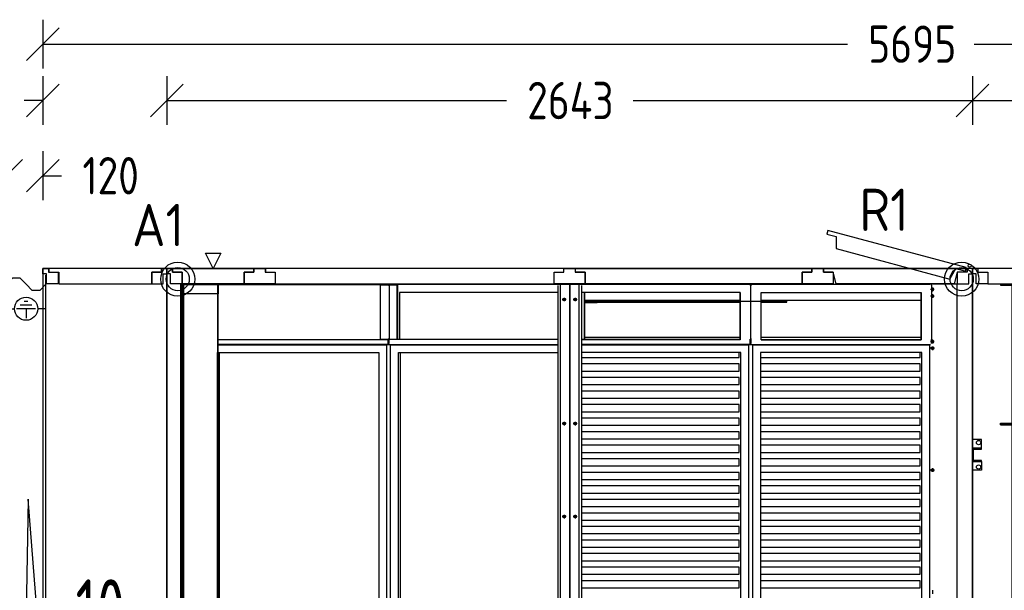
# Model space of a CAD drawing. Header units: millimetres. Extents: x -746391 to 410178, y -169697 to 100555.
# Tile 32 of 179: x 12142 to 15372, y -40714 to -38844. Entities that reach past the tile are written whole.
import ezdxf
from ezdxf.enums import TextEntityAlignment as Align

# ---------------------------------------------------------------- set-up
doc = ezdxf.new("R2010")
doc.units = ezdxf.units.MM
doc.layers.add('1', color=7, linetype='Continuous')
doc.styles.get("Standard").update_dxf_attribs({"font": 'isocpeur.ttf', "width": 0.75})

# ---------------------------------------------------------------- blocks, each defined once
blk = doc.blocks.new('NWK17C0226701211622KAMM76')
at = {"layer": '1'}
for p, q in [((4561.65, 2974.87), (4154.65, 2974.87)), ((4154.65, 2974.87), (4154.65, 737.87)), ((4561.65, 737.87), (4561.65, 2974.87))]:
    blk.add_line(p, q, dxfattribs=at)
blk = doc.blocks.new('NWK17C0226701211622EINB165')
at = {"layer": '1'}
for p, q in [((4543.65, 2974.87), (4174.64, 2974.87)), ((4174.64, 2974.87), (4174.64, 2962.87)), ((4543.65, 2962.87), (4543.65, 2974.87)), ((4174.64, 2962.87), (4206.64, 2962.87)), ((4206.64, 2962.87), (4206.64, 2924.87)), ((4511.65, 2924.87), (4511.65, 2962.87)), ((4511.65, 2962.87), (4543.65, 2962.87)), ((4206.64, 2924.87), (4511.65, 2924.87))]:
    blk.add_line(p, q, dxfattribs=at)
blk = doc.blocks.new('NWK17C0226701211622EINB166')
at = {"layer": '1'}
for p, q in [((4561.65, 2974.87), (4543.65, 2974.87)), ((4543.65, 2974.87), (4543.65, 2962.87)), ((4561.65, 2956.87), (4561.65, 2974.87)), ((4543.65, 2962.87), (4511.65, 2962.87)), ((4511.65, 2962.87), (4511.65, 2924.87)), ((4549.65, 2924.87), (4549.65, 2956.87)), ((4549.65, 2956.87), (4561.65, 2956.87)), ((4511.65, 2924.87), (4549.65, 2924.87))]:
    blk.add_line(p, q, dxfattribs=at)
blk = doc.blocks.new('NWK17C0226701211622EINB167')
at = {"layer": '1'}
for p, q in [((4154.65, 2974.87), (4172.65, 2974.87)), ((4154.65, 2956.87), (4154.65, 2974.87)), ((4172.65, 2974.87), (4172.65, 2962.87)), ((4166.65, 2956.87), (4154.65, 2956.87)), ((4166.65, 2924.87), (4166.65, 2956.87)), ((4172.65, 2962.87), (4204.65, 2962.87)), ((4204.65, 2962.87), (4204.65, 2924.87)), ((4204.65, 2924.87), (4166.65, 2924.87))]:
    blk.add_line(p, q, dxfattribs=at)
blk = doc.blocks.new('NWK17C0226701211622ANB17')
at = {"layer": '1'}
for p, q in [((4034.65, 2922.87), (4034.65, 2952.87)), ((4054.65, 2942.87), (4034.65, 2922.87)), ((4079.65, 2942.87), (4054.65, 2942.87)), ((4099.65, 2922.87), (4079.65, 2942.87)), ((4164.65, 2922.87), (4164.65, 2952.87)), ((4034.65, 2922.87), (4034.65, 789.87)), ((4119.65, 2902.87), (4099.65, 2922.87)), ((4164.65, 2922.87), (4144.65, 2902.87)), ((4164.65, 789.87), (4164.65, 2922.87)), ((4144.65, 2902.87), (4119.65, 2902.87)), ((4106.15, 2218.98), (4093.15, 1493.76)), ((4134.65, 1856.37), (4106.15, 2218.98)), ((4093.15, 1493.76), (4064.65, 1856.37)), ((4034.65, 789.87), (4054.65, 809.87)), ((4054.65, 809.87), (4079.65, 809.87)), ((4079.65, 809.87), (4099.65, 789.87)), ((4034.65, 789.87), (4034.65, 759.87)), ((4099.65, 789.87), (4119.65, 769.87)), ((4144.65, 769.87), (4164.65, 789.87)), ((4164.65, 789.87), (4164.65, 759.87)), ((4119.65, 769.87), (4144.65, 769.87))]:
    blk.add_line(p, q, dxfattribs=at)
blk = doc.blocks.new('NWK17C0226701211622UT87')
at = {"layer": '1'}
for p, q in [((4034.65, 2842.87), (4061.65, 2842.87)), ((4130.65, 2842.87), (4068.65, 2842.87)), ((4118.65, 2854.87), (4080.65, 2854.87)), ((4105.65, 2866.87), (4093.65, 2866.87)), ((4099.65, 2842.87), (4099.65, 2811.87)), ((4164.65, 2842.87), (4137.65, 2842.87))]:
    blk.add_line(p, q, dxfattribs=at)
blk.add_circle((4099.65, 2842.87), 38, dxfattribs=at)
blk = doc.blocks.new('NWK17C0226701211622KAMM79')
at = {"layer": '1', "width": 0.69}
blk.add_text('10', height=198.68, dxfattribs=at).set_placement((4261.89, 1757.03))
blk = doc.blocks.new('NWK17C0226701211622KAMM77')
at = {"layer": '1'}
for name in ['NWK17C0226701211622ANB17', 'NWK17C0226701211622UT87', 'NWK17C0226701211622KAMM79']:
    blk.add_blockref(name, (0, 0), dxfattribs=at)
blk = doc.blocks.new('NWK17C0226701211622KAMM75')
at = {"layer": '1'}
for name in ['NWK17C0226701211622KAMM76', 'NWK17C0226701211622EINB167', 'NWK17C0226701211622EINB165', 'NWK17C0226701211622EINB166', 'NWK17C0226701211622KAMM77']:
    blk.add_blockref(name, (0, 0), dxfattribs=at)
blk = doc.blocks.new('NWK17C0226701211622KAMM81')
at = {"layer": '1'}
for p, q in [((8628.65, 2974.87), (7204.65, 2974.87)), ((7204.65, 2974.87), (7204.65, 737.87))]:
    blk.add_line(p, q, dxfattribs=at)
blk = doc.blocks.new('NWK17C0226701211622EINB174')
at = {"layer": '1'}
for p, q in [((7896.65, 2974.87), (7222.63, 2974.87)), ((7222.63, 2974.87), (7222.63, 2962.87)), ((7896.65, 2962.87), (7896.65, 2974.87)), ((7222.63, 2962.87), (7254.63, 2962.87)), ((7254.63, 2962.87), (7254.63, 2924.87)), ((7864.65, 2924.87), (7864.65, 2962.87)), ((7864.65, 2962.87), (7896.65, 2962.87)), ((7254.63, 2924.87), (7864.65, 2924.87))]:
    blk.add_line(p, q, dxfattribs=at)
blk = doc.blocks.new('NWK17C0226701211622EINB176')
at = {"layer": '1'}
for p, q in [((7204.65, 2974.87), (7222.65, 2974.87)), ((7204.65, 2956.87), (7204.65, 2974.87)), ((7222.65, 2974.87), (7222.65, 2962.87)), ((7216.65, 2956.87), (7204.65, 2956.87)), ((7216.65, 2924.87), (7216.65, 2956.87)), ((7222.65, 2962.87), (7254.65, 2962.87)), ((7254.65, 2962.87), (7254.65, 2924.87)), ((7254.65, 2924.87), (7216.65, 2924.87))]:
    blk.add_line(p, q, dxfattribs=at)
blk = doc.blocks.new('NWK17C0226701211622EINB180')
at = {"layer": '1'}
for p, q in [((7234.65, 2413.87), (7204.65, 2413.87)), ((7204.65, 2413.87), (7204.65, 2385.87)), ((7234.65, 2385.87), (7234.65, 2413.87)), ((7234.65, 2385.87), (7204.65, 2385.87)), ((7204.65, 2385.87), (7204.65, 2341.87)), ((7204.65, 2385.87), (7234.65, 2385.87)), ((7207.65, 2344.87), (7207.65, 2382.87)), ((7207.65, 2382.87), (7234.65, 2382.87)), ((7234.65, 2382.87), (7234.65, 2385.87)), ((7204.65, 2341.87), (7234.65, 2341.87)), ((7204.65, 2341.87), (7234.65, 2341.87)), ((7204.65, 2313.87), (7204.65, 2341.87)), ((7234.65, 2344.87), (7207.65, 2344.87)), ((7234.65, 2341.87), (7234.65, 2344.87)), ((7234.65, 2341.87), (7234.65, 2313.87)), ((7234.65, 2313.87), (7204.65, 2313.87))]:
    blk.add_line(p, q, dxfattribs=at)
for centre in [(7224.65, 2403.87), (7224.65, 2323.87)]:
    blk.add_circle(centre, 7, dxfattribs=at)
blk = doc.blocks.new('NWK17C0226701211622EINB182')
at = {"layer": '1'}
for p, q in [((7336.65, 2922.87), (7296.65, 2922.87)), ((7296.65, 2922.87), (7296.65, 2919.87)), ((7296.65, 2919.87), (7333.65, 2919.87)), ((7333.65, 2919.87), (7333.65, 790.87)), ((7336.65, 787.87), (7336.65, 2922.87)), ((7296.65, 2467.87), (7336.65, 2467.87)), ((7296.65, 2461.87), (7296.65, 2467.87)), ((7296.65, 2464.87), (7296.65, 2467.87)), ((7296.65, 2467.87), (7333.65, 2467.87)), ((7296.65, 2464.87), (7336.65, 2464.87)), ((7296.65, 2464.87), (7296.65, 2461.87)), ((7336.65, 2461.87), (7296.65, 2461.87)), ((7296.65, 2461.87), (7333.65, 2461.87)), ((7336.65, 2467.87), (7336.65, 2461.87)), ((7296.65, 1247.87), (7336.65, 1247.87)), ((7296.65, 1241.87), (7296.65, 1247.87)), ((7296.65, 1244.87), (7296.65, 1247.87)), ((7296.65, 1247.87), (7333.65, 1247.87)), ((7296.65, 1244.87), (7336.65, 1244.87)), ((7296.65, 1244.87), (7296.65, 1241.87)), ((7336.65, 1241.87), (7296.65, 1241.87)), ((7296.65, 1241.87), (7333.65, 1241.87)), ((7336.65, 1247.87), (7336.65, 1241.87)), ((7333.65, 790.87), (7296.65, 790.87)), ((7296.65, 790.87), (7296.65, 787.87)), ((7296.65, 787.87), (7336.65, 787.87))]:
    blk.add_line(p, q, dxfattribs=at)
blk = doc.blocks.new('NWK17C0226701211622KAMM82')
at = {"layer": '1'}
blk.add_blockref('NWK17C0226701211622EINB182', (0, 0), dxfattribs=at)
blk = doc.blocks.new('NWK17C0226701211622KAMM80')
at = {"layer": '1'}
for name in ['NWK17C0226701211622KAMM82', 'NWK17C0226701211622KAMM81', 'NWK17C0226701211622EINB176', 'NWK17C0226701211622EINB174', 'NWK17C0226701211622EINB180']:
    blk.add_blockref(name, (0, 0), dxfattribs=at)
blk = doc.blocks.new('NWK17C0226701211622KAMM94')
at = {"layer": '1'}
for p, q in [((7204.65, 2974.87), (4561.65, 2974.87)), ((4561.65, 2974.87), (4561.65, 432.87)), ((7204.65, 432.87), (7204.65, 2974.87))]:
    blk.add_line(p, q, dxfattribs=at)
blk = doc.blocks.new('NWK17C0226701211622EINB201')
at = {"layer": '1'}
for p, q in [((4713.32, 2974.87), (4688.32, 3024.87)), ((4688.32, 3024.87), (4738.32, 3024.87)), ((4738.32, 3024.87), (4713.32, 2974.87)), ((4579.65, 2974.87), (4846.99, 2974.87)), ((4579.65, 2962.87), (4579.65, 2974.87)), ((4846.99, 2974.87), (4846.99, 2962.87)), ((4611.65, 2962.87), (4579.65, 2962.87)), ((4611.65, 2924.87), (4611.65, 2962.87)), ((4846.99, 2962.87), (4814.99, 2962.87)), ((4814.99, 2962.87), (4814.99, 2924.87)), ((4814.99, 2924.87), (4611.65, 2924.87))]:
    blk.add_line(p, q, dxfattribs=at)
blk = doc.blocks.new('NWK17C0226701211622EINB202')
at = {"layer": '1'}
for p, q in [((5863.65, 2974.87), (5901.32, 2974.87)), ((5863.65, 2962.87), (5863.65, 2974.87)), ((5901.32, 2974.87), (5901.32, 2962.87)), ((5831.65, 2924.87), (5831.65, 2962.87)), ((5831.65, 2962.87), (5863.65, 2962.87)), ((5901.32, 2962.87), (5933.32, 2962.87)), ((5933.32, 2962.87), (5933.32, 2924.87)), ((5933.32, 2924.87), (5831.65, 2924.87))]:
    blk.add_line(p, q, dxfattribs=at)
blk = doc.blocks.new('NWK17C0226701211622EINB204')
at = {"layer": '1'}
for p, q in [((6729.67, 3099.32), (6726.56, 3087.73)), ((6726.56, 3087.73), (6757.47, 3079.45)), ((7184.3, 2977.5), (6729.67, 3099.32)), ((6757.47, 3079.45), (6757.3, 3040.15)), ((6757.3, 3040.15), (7130.79, 2940.08)), ((6715.65, 2974.87), (7186.33, 2974.87)), ((6715.65, 2962.87), (6715.65, 2974.87)), ((7130.79, 2940.08), (7150.28, 2974.19)), ((7150.28, 2974.19), (7181.19, 2965.91)), ((7181.19, 2965.91), (7184.3, 2977.5)), ((7186.33, 2974.87), (7186.33, 2962.87)), ((6747.65, 2962.87), (6715.65, 2962.87)), ((6757.65, 2924.87), (6747.65, 2962.87)), ((7154.33, 2962.87), (7144.33, 2924.87)), ((7186.33, 2962.87), (7154.33, 2962.87)), ((7144.33, 2924.87), (6757.65, 2924.87))]:
    blk.add_line(p, q, dxfattribs=at)
blk.add_circle((7195.33, 2983.87), 5, dxfattribs=at)
blk = doc.blocks.new('NWK17C0226701211622EINB213')
at = {"layer": '1'}
for p, q in [((4846.65, 2974.87), (4884.32, 2974.87)), ((4846.65, 2962.87), (4846.65, 2974.87)), ((4884.32, 2974.87), (4884.32, 2962.87)), ((4814.65, 2924.87), (4814.65, 2962.87)), ((4814.65, 2962.87), (4846.65, 2962.87)), ((4884.32, 2962.87), (4916.32, 2962.87)), ((4916.32, 2962.87), (4916.32, 2924.87)), ((4916.32, 2924.87), (4814.65, 2924.87))]:
    blk.add_line(p, q, dxfattribs=at)
blk = doc.blocks.new('NWK17C0226701211622EINB214')
at = {"layer": '1'}
for p, q in [((5863.65, 2974.87), (4884.62, 2974.87)), ((4884.62, 2974.87), (4884.62, 2962.87)), ((5863.65, 2962.87), (5863.65, 2974.87)), ((4884.62, 2962.87), (4916.62, 2962.87)), ((4916.62, 2962.87), (4916.62, 2924.87)), ((5831.65, 2924.87), (5831.65, 2962.87)), ((5831.65, 2962.87), (5863.65, 2962.87)), ((4916.62, 2924.87), (5831.65, 2924.87))]:
    blk.add_line(p, q, dxfattribs=at)
blk = doc.blocks.new('NWK17C0226701211622EINB215')
at = {"layer": '1'}
for p, q in [((5901.65, 2974.87), (6677.34, 2974.87)), ((5901.65, 2962.87), (5901.65, 2974.87)), ((6677.34, 2974.87), (6677.34, 2962.87)), ((5933.65, 2962.87), (5901.65, 2962.87)), ((5933.65, 2924.87), (5933.65, 2962.87)), ((6677.34, 2962.87), (6645.34, 2962.87)), ((6645.34, 2962.87), (6645.34, 2924.87)), ((6645.34, 2924.87), (5933.65, 2924.87))]:
    blk.add_line(p, q, dxfattribs=at)
blk = doc.blocks.new('NWK17C0226701211622EINB216')
at = {"layer": '1'}
for p, q in [((6677.65, 2974.87), (6715.32, 2974.87)), ((6677.65, 2962.87), (6677.65, 2974.87)), ((6715.32, 2974.87), (6715.32, 2962.87)), ((6645.65, 2924.87), (6645.65, 2962.87)), ((6645.65, 2962.87), (6677.65, 2962.87)), ((6715.32, 2962.87), (6747.32, 2962.87)), ((6747.32, 2962.87), (6747.32, 2924.87)), ((6747.32, 2924.87), (6645.65, 2924.87))]:
    blk.add_line(p, q, dxfattribs=at)
blk = doc.blocks.new('NWK17C0226701211622EINB217')
at = {"layer": '1'}
for p, q in [((4561.65, 2974.87), (4579.65, 2974.87)), ((4561.65, 2956.87), (4561.65, 2974.87)), ((4579.65, 2974.87), (4579.65, 2962.87)), ((4573.65, 2956.87), (4561.65, 2956.87)), ((4573.65, 2924.87), (4573.65, 2956.87)), ((4579.65, 2962.87), (4611.65, 2962.87)), ((4611.65, 2962.87), (4611.65, 2924.87)), ((4611.65, 2924.87), (4573.65, 2924.87))]:
    blk.add_line(p, q, dxfattribs=at)
blk = doc.blocks.new('NWK17C0226701211622EINB218')
at = {"layer": '1'}
for p, q in [((7204.65, 2974.87), (7186.65, 2974.87)), ((7186.65, 2974.87), (7186.65, 2962.87)), ((7204.65, 2956.87), (7204.65, 2974.87)), ((7186.65, 2962.87), (7154.65, 2962.87)), ((7154.65, 2962.87), (7154.65, 2924.87)), ((7192.65, 2924.87), (7192.65, 2956.87)), ((7192.65, 2956.87), (7204.65, 2956.87)), ((7154.65, 2924.87), (7192.65, 2924.87))]:
    blk.add_line(p, q, dxfattribs=at)
blk = doc.blocks.new('NWK17C0226701211622EINB219')
at = {"layer": '1'}
for p, q in [((4611.47, 483.87), (4611.47, 2923.87)), ((4611.97, 2923.87), (4611.47, 2923.87)), ((4611.97, 483.87), (4611.97, 2923.87)), ((4611.97, 2923.87), (4612.97, 2923.87)), ((4612.97, 2923.87), (4631.93, 2923.87)), ((4631.93, 2923.87), (4632.06, 2923.87)), ((4727.65, 2923.87), (4632.06, 2923.87)), ((4727.65, 2923.87), (4727.65, 483.87)), ((4727.65, 2923.7), (5287.76, 2923.7)), ((4727.65, 2921.7), (5287.76, 2921.7)), ((5170.31, 2923.87), (5618.34, 2923.87)), ((5170.31, 2923.7), (5170.31, 2923.87)), ((5287.06, 2920.06), (5260.89, 2920.06)), ((5260.89, 2920.06), (5260.89, 2742.7)), ((5290.59, 2920.06), (5287.06, 2920.06)), ((5287.76, 2923.7), (5287.76, 2921.7)), ((5289.18, 2920.06), (5288.72, 2920.7)), ((5289.1, 2920.17), (5289.25, 2920.17)), ((5289.63, 2920.7), (5289.18, 2920.06)), ((5290.59, 2920.06), (5289.18, 2920.06)), ((5291.05, 2920.7), (5289.63, 2920.7)), ((5290.42, 2920.06), (5291.3, 2920.06)), ((5290.42, 2920.06), (5290.42, 2742.7)), ((5290.59, 2923.7), (5847.41, 2923.7)), ((5290.59, 2923.7), (5290.59, 2922.2)), ((5290.59, 2920.06), (5291.05, 2920.7)), ((5290.59, 2920.06), (5291.05, 2920.7)), ((5290.59, 2920.06), (5291.3, 2920.06)), ((5291.05, 2920.7), (5292.46, 2920.7)), ((5317.46, 2920.06), (5291.3, 2920.06)), ((5292.01, 2920.06), (5292.46, 2920.7)), ((5292.71, 2920.06), (5292.42, 2920.06)), ((5294.76, 2923.7), (5294.83, 2923.7)), ((5294.83, 2923.7), (5313.93, 2923.7)), ((5294.83, 2923.7), (5294.83, 2921.7)), ((5294.83, 2921.7), (5313.93, 2921.7)), ((5847.41, 2923.7), (5313.93, 2923.7)), ((5313.93, 2923.7), (5313.93, 2921.7)), ((5845.4, 2921.7), (5313.93, 2921.7)), ((5317.46, 2742.7), (5317.46, 2920.06)), ((5317.46, 2920.06), (5318.88, 2920.06)), ((5318.88, 2742.7), (5318.88, 2920.06)), ((5618.34, 2923.87), (5801.42, 2923.87)), ((5618.34, 2923.87), (5618.34, 2923.7)), ((5801.42, 2923.87), (5807.18, 2923.87)), ((5803.65, 2924.7), (5803.65, 2922.87)), ((5807.18, 2923.87), (5848.32, 2923.87)), ((5844.78, 488.87), (5844.78, 2918.87)), ((5848.32, 2923.87), (5853.14, 2923.87)), ((5853.14, 483.87), (5853.14, 2923.87)), ((5853.14, 2923.87), (5879.14, 2923.87)), ((5879.14, 2923.87), (5853.14, 2923.87)), ((5879.14, 2923.87), (5879.84, 2923.87)), ((5879.84, 2923.87), (5881.97, 2923.87)), ((5881.97, 2923.87), (5884.31, 2923.87)), ((5882.99, 2919.87), (5883.14, 2919.87)), ((5883.13, 2920.08), (5883.15, 2920.06)), ((5883.15, 2920.06), (5883.13, 2920.08)), ((5883.29, 2919.87), (5883.14, 2919.87)), ((5883.14, 2919.87), (5883.14, 487.87)), ((5883.14, 487.87), (5883.14, 2919.87)), ((5886.43, 2923.87), (5884.31, 2923.87)), ((5886.43, 2923.87), (5887.14, 2923.87)), ((5913.14, 2923.87), (5887.14, 2923.87)), ((5887.14, 2923.87), (5913.14, 2923.87)), ((5913.14, 2920.87), (5913.14, 2923.87)), ((5913.14, 2923.87), (5913.14, 483.87)), ((5913.14, 2923.87), (5917.96, 2923.87)), ((5928.27, 2923.87), (5917.96, 2923.87)), ((5917.96, 2923.87), (5959.09, 2923.87)), ((6471.46, 2923.7), (5918.86, 2923.7)), ((5921.49, 2918.87), (5921.49, 488.87)), ((5928.27, 2923.87), (5929.69, 2923.87)), ((5959.09, 2923.87), (5964.86, 2923.87)), ((5962.63, 2924.7), (5962.63, 2922.87)), ((5964.86, 2923.87), (6147.93, 2923.87)), ((6147.93, 2923.87), (6147.93, 2923.7)), ((6147.93, 2923.87), (6595.97, 2923.87)), ((6471.46, 2923.7), (6475.7, 2923.7)), ((6474.76, 2921.7), (6475.7, 2921.7)), ((6475, 2920.06), (6475.7, 2920.06)), ((6475.7, 2920.06), (6475.25, 2920.7)), ((6475.7, 2923.7), (6475.7, 2921.7)), ((6479.24, 2920.06), (6475.7, 2920.06)), ((6475.7, 2920.06), (6475.87, 2920.06)), ((6475.87, 2920.06), (6475.87, 2742.7)), ((6476.66, 2920.7), (6477.12, 2920.06)), ((6477.04, 2920.17), (6477.19, 2920.17)), ((6477.57, 2920.7), (6477.12, 2920.06)), ((6478.53, 2920.06), (6477.12, 2920.06)), ((6478.99, 2920.7), (6477.57, 2920.7)), ((6478.53, 2923.7), (6478.53, 2922.2)), ((6478.53, 2923.7), (7065.43, 2923.7)), ((6478.53, 2920.06), (6478.99, 2920.7)), ((6478.53, 2920.06), (6479.24, 2920.06)), ((6595.97, 2923.7), (6595.97, 2923.87)), ((7060.41, 2923.87), (7043.71, 2923.87)), ((7060.41, 2923.87), (7061.82, 2923.87)), ((7062.8, 2923.87), (7062.8, 2923.7)), ((7063.98, 2923.87), (7062.8, 2923.87)), ((7063.98, 2923.87), (7063.98, 2923.7)), ((7152.8, 2923.87), (7063.98, 2923.87)), ((7068.96, 2920.06), (7069.67, 2920.06)), ((7069.67, 2920.06), (7069.22, 2920.7)), ((7069.67, 2920.06), (7069.84, 2920.06)), ((7069.84, 2920.06), (7069.84, 2742.7)), ((7073.23, 2912.02), (7073.23, 2900.32)), ((7154.8, 2923.87), (7152.8, 2923.87)), ((7154.8, 483.87), (7154.8, 2923.87)), ((5325.24, 2895.7), (5325.24, 2742.2)), ((5844.78, 2895.7), (5325.24, 2895.7)), ((5865.14, 2878.89), (5865.14, 2867.19)), ((5901.14, 2878.85), (5901.14, 2867.15)), ((6442.47, 2895.7), (5921.49, 2895.7)), ((5931.81, 2742.2), (5931.81, 2895.7)), ((5933.22, 2742.2), (5933.22, 2895.7)), ((6441.05, 2895.7), (6441.05, 2740.7)), ((6442.47, 2895.7), (6442.47, 2740.7)), ((6511.76, 2895.7), (7036.44, 2895.7)), ((6511.76, 2740.7), (6511.76, 2895.7)), ((7035.02, 2895.7), (7035.02, 2740.7)), ((7036.44, 2895.7), (7036.44, 2740.7)), ((7079.08, 2906.17), (7067.38, 2906.17)), ((7079.08, 2884.17), (7067.38, 2884.17)), ((7073.23, 2890.02), (7073.23, 2878.32)), ((5870.99, 2873.04), (5859.29, 2873.04)), ((5906.99, 2873), (5895.29, 2873)), ((6441.05, 2870.17), (5933.22, 2870.17)), ((5933.22, 2863.87), (6441.05, 2863.87)), ((5973.14, 2863.87), (5933.22, 2863.87)), ((5973.14, 2861.87), (5933.22, 2861.87)), ((5934.22, 2867.87), (6594.97, 2867.87)), ((5973.14, 2861.87), (5973.14, 2863.87)), ((7035.02, 2870.17), (6511.76, 2870.17)), ((6511.76, 2863.87), (6595.97, 2863.87)), ((6595.97, 2867.87), (6595.97, 2870.17)), ((6595.97, 2863.87), (6595.97, 2867.87)), ((5933.22, 2749.17), (6441.05, 2749.17)), ((6511.76, 2749.17), (7035.02, 2749.17)), ((4727.65, 2742.2), (5287.76, 2742.2)), ((5289.18, 2725.7), (4727.65, 2725.7)), ((4727.65, 2724.04), (5282.83, 2724.04)), ((5260.89, 2742.7), (5287.06, 2742.7)), ((5282.83, 1704.04), (5282.83, 2724.04)), ((5295.53, 2724.04), (5282.83, 2724.04)), ((5290.42, 2742.7), (5287.06, 2742.7)), ((5287.76, 2728.7), (5287.76, 2742.2)), ((5287.76, 2742.2), (5289.18, 2742.2)), ((5287.76, 2728.7), (5289.18, 2728.7)), ((5289.18, 2728.7), (5289.18, 2742.7)), ((5289.18, 2728.7), (5289.18, 2742.2)), ((5290.59, 2728.7), (5289.18, 2728.7)), ((5289.18, 2725.7), (5289.18, 2727.7)), ((5289.18, 2725.7), (5293.42, 2725.7)), ((5290.42, 2742.7), (5291.3, 2742.7)), ((5290.59, 2742.7), (5290.59, 2742.2)), ((5290.59, 2742.2), (5290.59, 2742.7)), ((5844.78, 2742.2), (5290.59, 2742.2)), ((5290.59, 2728.7), (5290.59, 2742.2)), ((5291.3, 2742.7), (5317.46, 2742.7)), ((5292.01, 2742.7), (5292.01, 2742.2)), ((5293.42, 2725.7), (5844.78, 2725.7)), ((5295.53, 1704.04), (5295.53, 2724.04)), ((5295.53, 2724.04), (5844.78, 2724.04)), ((5295.53, 2724.04), (5844.78, 2724.04)), ((5317.46, 2742.7), (5318.88, 2742.7)), ((5921.49, 2742.2), (6441.05, 2742.2)), ((6441.05, 2742.2), (5921.49, 2742.2)), ((6442.47, 2740.7), (5921.49, 2740.7)), ((6472.87, 2725.7), (5921.49, 2725.7)), ((5921.49, 2724.04), (6470.77, 2724.04)), ((5921.49, 2724.04), (6470.77, 2724.04)), ((5931.81, 2724.04), (5931.81, 2725.7)), ((6470.77, 1704.04), (6470.77, 2724.04)), ((6470.77, 1704.04), (6470.77, 2724.04)), ((6483.47, 2724.04), (6470.77, 2724.04)), ((6477.12, 2725.7), (6472.87, 2725.7)), ((6475.7, 2742.7), (6475, 2742.7)), ((6475, 2742.7), (6475.87, 2742.7)), ((6475.7, 2728.7), (6475.7, 2742.7)), ((6475.7, 2742.2), (6477.12, 2742.2)), ((6475.7, 2728.7), (6475.7, 2742.2)), ((6475.7, 2742.2), (6475.7, 2728.7)), ((6475.7, 2728.7), (6477.12, 2728.7)), ((6479.24, 2742.7), (6475.87, 2742.7)), ((6477.12, 2728.7), (6477.12, 2742.7)), ((6477.12, 2728.7), (6477.12, 2742.2)), ((6478.53, 2728.7), (6477.12, 2728.7)), ((6477.12, 2725.7), (6477.12, 2727.7)), ((6477.12, 2725.7), (7066.84, 2725.7)), ((6478.53, 2742.7), (6478.4, 2742.7)), ((6478.53, 2728.7), (6478.53, 2742.7)), ((6479.24, 2742.7), (6478.53, 2742.7)), ((6483.47, 1704.04), (6483.47, 2724.04)), ((6483.47, 2724.04), (7064.74, 2724.04)), ((6511.76, 2742.2), (7035.02, 2742.2)), ((6511.76, 2740.7), (7036.44, 2740.7)), ((7040.18, 2725.7), (7040.18, 2724.04)), ((7064.74, 1704.04), (7064.74, 2724.04)), ((7079.08, 2735.17), (7067.38, 2735.17)), ((7068.96, 2742.7), (7069.84, 2742.7)), ((7069.67, 2742.7), (7068.96, 2742.7)), ((7069.67, 2742.7), (7069.67, 2728.7)), ((7069.67, 2728.7), (7069.67, 2742.2)), ((7073.23, 2741.02), (7073.23, 2729.32)), ((7073.23, 2719.02), (7073.23, 2707.32)), ((4727.73, 2699.04), (5256.65, 2699.04)), ((4727.73, 1729.04), (4727.73, 2699.04)), ((4733.74, 1729.04), (4733.74, 2699.04)), ((5256.65, 2699.04), (5256.65, 1729.04)), ((5321.7, 2699.04), (5844.78, 2699.04)), ((5321.7, 1729.04), (5321.7, 2699.04)), ((5327.71, 1729.04), (5327.71, 2699.04)), ((6444.59, 2699.04), (5921.49, 2699.04)), ((5921.49, 2682.85), (6438.58, 2682.85)), ((6438.58, 2682.85), (6438.58, 2699.04)), ((6444.59, 1729.04), (6444.59, 2699.04)), ((6509.64, 2699.04), (6509.64, 1729.04)), ((7038.56, 2699.04), (6509.64, 2699.04)), ((6509.64, 2682.85), (7032.55, 2682.85)), ((7032.55, 2682.85), (7032.55, 2699.04)), ((7038.56, 1729.04), (7038.56, 2699.04)), ((7079.08, 2713.17), (7067.38, 2713.17)), ((6438.58, 2661.69), (5921.49, 2661.69)), ((6438.58, 2638.43), (6438.58, 2661.69)), ((7032.55, 2661.69), (6509.64, 2661.69)), ((7032.55, 2638.43), (7032.55, 2661.69)), ((5921.49, 2638.43), (6438.58, 2638.43)), ((6438.58, 2617.28), (5921.49, 2617.28)), ((6438.58, 2594.02), (6438.58, 2617.28)), ((6509.64, 2638.43), (7032.55, 2638.43)), ((7032.55, 2617.28), (6509.64, 2617.28)), ((7032.55, 2594.02), (7032.55, 2617.28)), ((5921.49, 2594.02), (6438.58, 2594.02)), ((6509.64, 2594.02), (7032.55, 2594.02)), ((6438.58, 2572.86), (5921.49, 2572.86)), ((6438.58, 2549.61), (6438.58, 2572.86)), ((7032.55, 2572.86), (6509.64, 2572.86)), ((7032.55, 2549.61), (7032.55, 2572.86)), ((5921.49, 2549.61), (6438.58, 2549.61)), ((6438.58, 2528.45), (5921.49, 2528.45)), ((6438.58, 2505.2), (6438.58, 2528.45)), ((6509.64, 2549.61), (7032.55, 2549.61)), ((7032.55, 2528.45), (6509.64, 2528.45)), ((7032.55, 2505.2), (7032.55, 2528.45)), ((5921.49, 2505.2), (6438.58, 2505.2)), ((6509.64, 2505.2), (7032.55, 2505.2)), ((5870.99, 2466.38), (5859.29, 2466.38)), ((5865.14, 2472.23), (5865.14, 2460.53)), ((5906.99, 2466.34), (5895.29, 2466.34)), ((5901.14, 2472.19), (5901.14, 2460.49)), ((6438.58, 2484.04), (5921.49, 2484.04)), ((5921.49, 2460.79), (6438.58, 2460.79)), ((6438.58, 2460.79), (6438.58, 2484.04)), ((7032.55, 2484.04), (6509.64, 2484.04)), ((6509.64, 2460.79), (7032.55, 2460.79)), ((7032.55, 2460.79), (7032.55, 2484.04)), ((6438.58, 2439.63), (5921.49, 2439.63)), ((6438.58, 2416.37), (6438.58, 2439.63)), ((7032.55, 2439.63), (6509.64, 2439.63)), ((7032.55, 2416.37), (7032.55, 2439.63)), ((5921.49, 2416.37), (6438.58, 2416.37)), ((6438.58, 2395.22), (5921.49, 2395.22)), ((6438.58, 2371.96), (6438.58, 2395.22)), ((6509.64, 2416.37), (7032.55, 2416.37)), ((7032.55, 2395.22), (6509.64, 2395.22)), ((7032.55, 2371.96), (7032.55, 2395.22)), ((5921.49, 2371.96), (6438.58, 2371.96)), ((6509.64, 2371.96), (7032.55, 2371.96)), ((6438.58, 2350.8), (5921.49, 2350.8)), ((5921.49, 2327.55), (6438.58, 2327.55)), ((6438.58, 2327.55), (6438.58, 2350.8)), ((7032.55, 2350.8), (6509.64, 2350.8)), ((6509.64, 2327.55), (7032.55, 2327.55)), ((7032.55, 2327.55), (7032.55, 2350.8)), ((6438.58, 2306.39), (5921.49, 2306.39)), ((6438.58, 2283.14), (6438.58, 2306.39)), ((7032.55, 2306.39), (6509.64, 2306.39)), ((7032.55, 2283.14), (7032.55, 2306.39)), ((7079.08, 2313.87), (7067.38, 2313.87)), ((7073.23, 2319.72), (7073.23, 2308.02)), ((5921.49, 2283.14), (6438.58, 2283.14)), ((6438.58, 2261.98), (5921.49, 2261.98)), ((6438.58, 2238.73), (6438.58, 2261.98)), ((6509.64, 2283.14), (7032.55, 2283.14)), ((7032.55, 2261.98), (6509.64, 2261.98)), ((7032.55, 2238.73), (7032.55, 2261.98)), ((5921.49, 2238.73), (6438.58, 2238.73)), ((6509.64, 2238.73), (7032.55, 2238.73)), ((6438.58, 2217.57), (5921.49, 2217.57)), ((6438.58, 2194.31), (6438.58, 2217.57)), ((7032.55, 2217.57), (6509.64, 2217.57)), ((7032.55, 2194.31), (7032.55, 2217.57)), ((5865.14, 2167.23), (5865.14, 2155.53)), ((5901.14, 2167.19), (5901.14, 2155.49)), ((5921.49, 2194.31), (6438.58, 2194.31)), ((6438.58, 2173.16), (5921.49, 2173.16)), ((6438.58, 2149.9), (6438.58, 2173.16)), ((6509.64, 2194.31), (7032.55, 2194.31)), ((7032.55, 2173.16), (6509.64, 2173.16)), ((7032.55, 2149.9), (7032.55, 2173.16)), ((5870.99, 2161.38), (5859.29, 2161.38)), ((5906.99, 2161.34), (5895.29, 2161.34)), ((5921.49, 2149.9), (6438.58, 2149.9)), ((6509.64, 2149.9), (7032.55, 2149.9)), ((6438.58, 2128.74), (5921.49, 2128.74)), ((5921.49, 2105.49), (6438.58, 2105.49)), ((6438.58, 2105.49), (6438.58, 2128.74)), ((7032.55, 2128.74), (6509.64, 2128.74)), ((6509.64, 2105.49), (7032.55, 2105.49)), ((7032.55, 2105.49), (7032.55, 2128.74)), ((6438.58, 2084.33), (5921.49, 2084.33)), ((6438.58, 2061.08), (6438.58, 2084.33)), ((7032.55, 2084.33), (6509.64, 2084.33)), ((7032.55, 2061.08), (7032.55, 2084.33)), ((5921.49, 2061.08), (6438.58, 2061.08)), ((6438.58, 2039.92), (5921.49, 2039.92)), ((6438.58, 2016.67), (6438.58, 2039.92)), ((6509.64, 2061.08), (7032.55, 2061.08)), ((7032.55, 2039.92), (6509.64, 2039.92)), ((7032.55, 2016.67), (7032.55, 2039.92)), ((5921.49, 2016.67), (6438.58, 2016.67)), ((6509.64, 2016.67), (7032.55, 2016.67)), ((6438.58, 1995.51), (5921.49, 1995.51)), ((5921.49, 1972.25), (6438.58, 1972.25)), ((6438.58, 1972.25), (6438.58, 1995.51)), ((7032.55, 1995.51), (6509.64, 1995.51)), ((6509.64, 1972.25), (7032.55, 1972.25)), ((7032.55, 1972.25), (7032.55, 1995.51)), ((6438.58, 1951.1), (5921.49, 1951.1)), ((6438.58, 1927.84), (6438.58, 1951.1)), ((7032.55, 1951.1), (6509.64, 1951.1)), ((7032.55, 1927.84), (7032.55, 1951.1)), ((5921.49, 1927.84), (6438.58, 1927.84)), ((6509.64, 1927.84), (7032.55, 1927.84)), ((7073.23, 1920.42), (7073.23, 1908.72))]:
    blk.add_line(p, q, dxfattribs=at)
for centre in [(5865.14, 2873.04), (5901.14, 2873), (7073.23, 2713.17), (5865.14, 2466.38), (5901.14, 2466.34), (7073.23, 2313.87), (5865.14, 2161.38), (5901.14, 2161.34)]:
    blk.add_circle(centre, 4.5, dxfattribs=at)
for centre, radius, start, end in [((5292.7, 2924.83), 5.73, 217.13, 226.07), ((5285.66, 2924.83), 5.73, 313.93, 322.87), ((5618.36, 2922.08), 1.79, 90.58, 114.67), ((5879.14, 2919.87), 4, 0, 90), ((5887.14, 2919.87), 4, 90, 180), ((6147.91, 2922.08), 1.79, 65.08, 89.4), ((6480.63, 2924.83), 5.73, 217.13, 226.07), ((6473.6, 2924.83), 5.73, 313.93, 322.87), ((7062.09, 2922.45), 2.2, 139.82, 145.28), ((7063.51, 2922.45), 2.2, 139.82, 145.28), ((7073.23, 2906.17), 4.5, 221.11, 498.89), ((7073.23, 2884.17), 4.5, 221.11, 478.65), ((7073.23, 2884.17), 4.5, 118.65, 138.89), ((7073.23, 2906.17), 4.5, 298.65, 308.85), ((7073.23, 2884.17), 4.5, 298.65, 308.85), ((5289.17, 2727.78), 0.08, 271.66, 309.85), ((6477.11, 2727.78), 0.08, 271.66, 309.85), ((7073.23, 2735.17), 4.5, 217.66, 502.34), ((7073.23, 2735.17), 4.5, 298.65, 308.85), ((7073.23, 2713.17), 4.5, 298.65, 308.85)]:
    blk.add_arc(centre, radius, start, end, dxfattribs=at)
blk = doc.blocks.new('NWK17C0226701211622EINB220')
at = {"layer": '1'}
for p, q in [((4614.65, 2891.87), (4614.65, 2921.87)), ((4614.65, 2921.87), (4729.65, 2921.87)), ((4729.65, 2921.87), (4729.65, 2891.87)), ((4729.65, 2891.87), (4614.65, 2891.87)), ((4614.65, 2891.87), (4614.65, 512.87)), ((4729.65, 512.87), (4729.65, 2891.87))]:
    blk.add_line(p, q, dxfattribs=at)
blk = doc.blocks.new('NWK17C0226701211622UT107')
at = {"layer": '1'}
for p, q in [((4607.65, 787.87), (4607.65, 2922.87)), ((4615.65, 787.87), (4615.65, 2922.87))]:
    blk.add_line(p, q, dxfattribs=at)
blk = doc.blocks.new('NWK17C0226701211622UT108')
at = {"layer": '1'}
for p, q in [((4607.65, 2922.87), (4607.65, 787.87)), ((4615.65, 2922.87), (4615.65, 787.87))]:
    blk.add_line(p, q, dxfattribs=at)
blk = doc.blocks.new('NWK17C0226701211622ANB19')
at = {"layer": '1'}
blk.add_line((4541.65, 2974.87), (4571.65, 2974.87), dxfattribs=at)
blk = doc.blocks.new('NWK17C0226701211622KZUB17')
at = {"layer": '1', "width": 0.88}
blk.add_text('R1', height=138.62, dxfattribs=at).set_placement((6833.76, 3097.97))
blk = doc.blocks.new('NWK17C0226701211622KZUB18')
at = {"layer": '1', "width": 0.88}
blk.add_text('A1', height=138.62, dxfattribs=at).set_placement((4532.76, 3047.97), align=Align.CENTER)
blk = doc.blocks.new('NWK17C0226701211622UT110')
at = {"layer": '1'}
for radius in [56, 38]:
    blk.add_circle((4597.15, 2939.87), radius, dxfattribs=at)
blk = doc.blocks.new('NWK17C0226701211622UT111')
at = {"layer": '1'}
for radius in [56, 38]:
    blk.add_circle((7169.15, 2939.87), radius, dxfattribs=at)
blk = doc.blocks.new('NWK17C0226701211622KAMM95')
at = {"layer": '1'}
for name in ['NWK17C0226701211622KZUB17', 'NWK17C0226701211622KZUB18', 'NWK17C0226701211622UT110', 'NWK17C0226701211622ANB19', 'NWK17C0226701211622UT111', 'NWK17C0226701211622UT107', 'NWK17C0226701211622UT108', 'NWK17C0226701211622EINB219', 'NWK17C0226701211622EINB220']:
    blk.add_blockref(name, (0, 0), dxfattribs=at)
blk = doc.blocks.new('NWK17C0226701211622KAMM93')
at = {"layer": '1'}
for name in ['NWK17C0226701211622KAMM95', 'NWK17C0226701211622EINB204', 'NWK17C0226701211622EINB201', 'NWK17C0226701211622KAMM94', 'NWK17C0226701211622EINB217', 'NWK17C0226701211622EINB213', 'NWK17C0226701211622EINB214', 'NWK17C0226701211622EINB202', 'NWK17C0226701211622EINB215', 'NWK17C0226701211622EINB216', 'NWK17C0226701211622EINB218']:
    blk.add_blockref(name, (0, 0), dxfattribs=at)
blk = doc.blocks.new('NWK17C0226701211622MASS29')
at = {"layer": '1'}
for p, q in [((4154.65, 3605.4), (4154.65, 3445.22)), ((4561.65, 3605.4), (4561.65, 3445.22)), ((4101.26, 3471.92), (4208.05, 3578.71)), ((4508.26, 3471.92), (4615.05, 3578.71)), ((4154.65, 3525.31), (4093.05, 3525.31))]:
    blk.add_line(p, q, dxfattribs=at)
at = {"layer": '1', "width": 0.81}
blk.add_text('407', height=122.44, dxfattribs=at).set_placement((3825.44, 3464.09))
blk = doc.blocks.new('NWK17C0226701211622MASS30')
at = {"layer": '1'}
for p, q in [((4561.65, 3605.4), (4561.65, 3445.22)), ((7204.65, 3605.4), (7204.65, 3445.22)), ((4508.26, 3471.92), (4615.05, 3578.71)), ((7151.26, 3471.92), (7258.05, 3578.71)), ((4561.65, 3525.31), (5675.23, 3525.31)), ((6091.08, 3525.31), (7204.65, 3525.31))]:
    blk.add_line(p, q, dxfattribs=at)
at = {"layer": '1', "width": 0.81}
blk.add_text('2643', height=122.44, dxfattribs=at).set_placement((5743.38, 3464.09))
blk = doc.blocks.new('NWK17C0226701211622MASS31')
at = {"layer": '1'}
for p, q in [((7204.65, 3605.4), (7204.65, 3445.22)), ((8628.65, 3605.4), (8628.65, 3445.22)), ((7151.26, 3471.92), (7258.05, 3578.71)), ((8575.26, 3471.92), (8682.05, 3578.71)), ((7204.65, 3525.31), (7708.73, 3525.31)), ((8124.58, 3525.31), (8628.65, 3525.31))]:
    blk.add_line(p, q, dxfattribs=at)
at = {"layer": '1', "width": 0.81}
blk.add_text('1424', height=122.44, dxfattribs=at).set_placement((7776.88, 3464.09))
blk = doc.blocks.new('NWK17C0226701211622MKETT19')
at = {"layer": '1'}
for name in ['NWK17C0226701211622MASS29', 'NWK17C0226701211622MASS30', 'NWK17C0226701211622MASS31']:
    blk.add_blockref(name, (0, 0), dxfattribs=at)
blk = doc.blocks.new('NWK17C0226701211622MASS33')
at = {"layer": '1'}
for p, q in [((4154.65, 3790.22), (4154.65, 3630.05)), ((4101.26, 3656.74), (4208.05, 3763.53)), ((4154.65, 3710.13), (6794.23, 3710.13)), ((7210.08, 3710.13), (9849.65, 3710.13))]:
    blk.add_line(p, q, dxfattribs=at)
at = {"layer": '1', "width": 0.81}
blk.add_text('5695', height=122.44, dxfattribs=at).set_placement((6862.38, 3648.91))
blk = doc.blocks.new('NWK17C0226701211622MKETT20')
at = {"layer": '1'}
blk.add_blockref('NWK17C0226701211622MASS33', (0, 0), dxfattribs=at)
blk = doc.blocks.new('NWK17C0226701211622MGRP12')
at = {"layer": '1'}
for name in ['NWK17C0226701211622MKETT20', 'NWK17C0226701211622MKETT19']:
    blk.add_blockref(name, (0, 0), dxfattribs=at)
blk = doc.blocks.new('NWK17C0226701211622MASS36')
at = {"layer": '1'}
for p, q in [((3981.26, 3225.49), (4088.05, 3332.28)), ((4034.65, 3358.97), (4034.65, 3198.8)), ((4101.26, 3225.49), (4208.05, 3332.28)), ((4154.65, 3358.97), (4154.65, 3198.8)), ((4154.65, 3278.88), (4216.26, 3278.88))]:
    blk.add_line(p, q, dxfattribs=at)
at = {"layer": '1', "width": 0.81}
blk.add_text('120', height=122.44, dxfattribs=at).set_placement((4284.41, 3217.66))
blk = doc.blocks.new('NWK17C0226701211622MKETT23')
at = {"layer": '1'}
blk.add_blockref('NWK17C0226701211622MASS36', (0, 0), dxfattribs=at)
blk = doc.blocks.new('NWK17C0226701211622MGRP15')
at = {"layer": '1'}
blk.add_blockref('NWK17C0226701211622MKETT23', (0, 0), dxfattribs=at)
blk = doc.blocks.new('NWK17C0226701211622ANS03')
at = {"layer": '1'}
for name in ['NWK17C0226701211622MGRP12', 'NWK17C0226701211622MGRP15', 'NWK17C0226701211622KAMM93', 'NWK17C0226701211622KAMM80', 'NWK17C0226701211622KAMM75']:
    blk.add_blockref(name, (0, 0), dxfattribs=at)

msp = doc.modelspace()

# ---------------------------------------------------------------- block references
at = {"layer": '1'}
msp.add_blockref('NWK17C0226701211622ANS03', (8063.3, -42633.9), dxfattribs=at)

doc.saveas('drawing.dxf')
